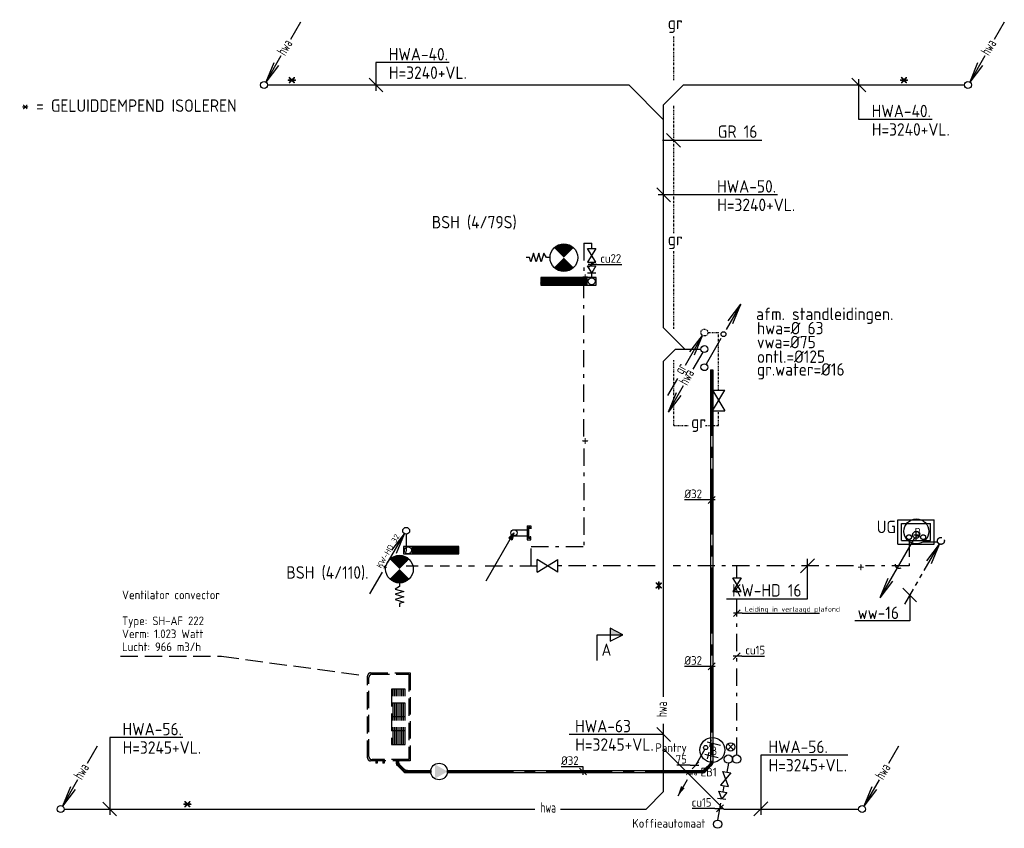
# Model space of a CAD drawing. Header units: millimetres. Extents: x -68037 to 24495, y -2968 to 49692.
# Tile 4 of 6: x -68037 to -53814, y 14433 to 26119. Entities that reach past the tile are written whole.
import ezdxf
from ezdxf.enums import TextEntityAlignment as Align

# ---------------------------------------------------------------- set-up
doc = ezdxf.new("R2010")
doc.units = ezdxf.units.MM
doc.header["$LTSCALE"] = 50
for name, pattern in [('2322105', [47, 40, -7]), ('2322106', [47, 5, -2, 5, -2, 5, -2, 5, -2, 5, -2, 5, -7]), ('2322109', [10, 5, -2, 1, -2]), ('2322110', [10, 5, -1, 1, -1, 1, -1]), ('CENTER2', [28.575, 19.05, -3.175, 3.175, -3.175]), ('KOUDWATERTAP', [1.1, 0.5, -0.25, 0.1, -0.25]), ('KW', [7, 4, -1, 1, -1]), ('WARMWATERTAP', [1.45, 0.5, -0.25, 0.1, -0.25, 0.1, -0.25])]:
    doc.linetypes.add(name, pattern=pattern)
for name, color, linetype in [('50', 3, 'Continuous'), ('51', 6, 'Continuous'), ('51-LEIDING', 3, 'Continuous'), ('52', 3, 'Continuous'), ('54', 3, 'Continuous'), ('60-CV', 3, 'Continuous'), ('Bestaande grijswater', 102, 'KOUDWATERTAP'), ('SCHACHT-SPARING', 7, 'Continuous'), ('SYM-W', 7, 'Continuous'), ('Ventilator convector', 7, 'Continuous'), ('WL521---_D', 112, 'Continuous'), ('WL5232--', 192, 'Continuous'), ('WL524---', 190, 'Continuous'), ('WL524---_D', 192, 'Continuous'), ('WL524---_HARTLIJN', 7, 'Continuous'), ('WL531---', 132, 'Continuous'), ('WL5310--_KW', 2, 'KOUDWATERTAP'), ('WL532---', 12, 'Continuous'), ('WL532---_DBL', 6, 'Continuous'), ('WL532---_KW-LD', 5, 'KW'), ('WL5420--_PERSL', 5, 'Continuous'), ('WL5501--_D', 130, 'Continuous'), ('WL5501--_GKW-A', 4, 'Continuous'), ('WL5501--_HARTLIJN', 7, 'Continuous'), ('WL561---', 10, 'Continuous'), ('WM5232--', 2, 'Continuous'), ('WM524---', 2, 'Continuous'), ('WM531---', 2, 'Continuous'), ('WM561---_AANVOER', 2, 'Continuous')]:
    doc.layers.add(name, color=color, linetype=linetype)
doc.styles.add('BURO-018', font='ISO96.shx', dxfattribs={"height": 90})
doc.styles.add('BURO-025', font='ISO96.shx', dxfattribs={"height": 125})
doc.styles.add('BURO-035', font='ISO96.shx', dxfattribs={"height": 175})
doc.styles.add('ISO', font='ISO.SHX')

# ---------------------------------------------------------------- blocks, each defined once
blk = doc.blocks.new('*X11')
at = {"color": 0}
for p, q in [((29158, 61986), (29262, 62089)), ((29158, 61999), (29248, 62089)), ((29158, 62013), (29235, 62089)), ((29158, 62026), (29222, 62089)), ((29158, 62040), (29208, 62089)), ((29158, 62053), (29195, 62089)), ((29158, 62067), (29181, 62089)), ((29158, 62080), (29168, 62089)), ((29158, 61972), (29268, 62082)), ((29158, 61959), (29268, 62069)), ((29158, 61945), (29268, 62055)), ((29158, 61932), (29268, 62042)), ((29158, 61918), (29268, 62028)), ((29158, 61905), (29268, 62015)), ((29158, 61891), (29268, 62001)), ((29158, 61878), (29268, 61988)), ((29158, 61865), (29268, 61975)), ((29158, 61851), (29268, 61961)), ((29158, 61838), (29268, 61948)), ((29158, 61824), (29268, 61934)), ((29158, 61811), (29268, 61921)), ((29158, 61797), (29268, 61907)), ((29158, 61784), (29268, 61894)), ((29158, 61770), (29268, 61880)), ((29158, 61757), (29268, 61867)), ((29158, 61743), (29268, 61853)), ((29158, 61730), (29268, 61840)), ((29158, 61716), (29268, 61826)), ((29158, 61703), (29268, 61813)), ((29158, 61689), (29268, 61799)), ((29158, 61676), (29268, 61786)), ((29158, 61662), (29268, 61772)), ((29158, 61649), (29268, 61759)), ((29158, 61636), (29268, 61746)), ((29158, 61622), (29268, 61732)), ((29158, 61609), (29268, 61719)), ((29158, 61595), (29268, 61705)), ((29158, 61582), (29268, 61692)), ((29158, 61568), (29268, 61678)), ((29158, 61555), (29268, 61665)), ((29158, 61541), (29268, 61651)), ((29158, 61528), (29268, 61638)), ((29158, 61514), (29268, 61624)), ((29158, 61501), (29268, 61611)), ((29158, 61487), (29268, 61597)), ((29158, 61474), (29268, 61584)), ((29158, 61460), (29268, 61570)), ((29158, 61447), (29268, 61557)), ((29158, 61433), (29268, 61543)), ((29158, 61420), (29268, 61530)), ((29168, 61416), (29268, 61517)), ((29182, 61416), (29268, 61503)), ((29195, 61416), (29268, 61490)), ((29209, 61416), (29268, 61476)), ((29222, 61416), (29268, 61463)), ((29236, 61416), (29268, 61449)), ((29249, 61416), (29268, 61436)), ((29263, 61416), (29268, 61422))]:
    blk.add_line(p, q, dxfattribs=at)
blk = doc.blocks.new('PA')
at = {"layer": 'WL532---_KW-LD', "color": 7, "linetype": 'Continuous'}
blk.add_line((0, 0), (200, 346.4), dxfattribs=at)
at = {"layer": 'WL532---_KW-LD', "color": 7}
for p, q in [((162, 310.6), (200, 346.4)), ((162, 310.6), (188, 295.6)), ((200, 346.4), (170.7, 305.6)), ((200, 346.4), (179.3, 300.6)), ((200, 346.4), (188, 295.6))]:
    blk.add_line(p, q, dxfattribs=at)
blk = doc.blocks.new('3-01')
at = {"layer": 'SYM-W', "color": 2}
for p, q in [((-2.5, 1.5), (-2.5, -1.5)), ((-2.5, 1.5), (2.5, -1.5)), ((2.5, 1.5), (-2.5, -1.5)), ((2.5, 1.5), (2.5, -1.5))]:
    blk.add_line(p, q, dxfattribs=at)
blk = doc.blocks.new('W3-01A')
at = {"layer": 'SYM-W', "linetype": 'Continuous', "xscale": 0.75, "yscale": 0.75, "zscale": 0.75}
blk.add_blockref('3-01', (0, 0), dxfattribs=at)
blk = doc.blocks.new('027')
at = {"layer": '51', "color": 1, "linetype": 'Continuous'}
for p, q in [((5.26, 9.1), (3.14, 5.44)), ((3.42, 6.72), (5.26, 9.1)), ((4.1, 6.32), (5.26, 9.1)), ((2.39, 4.14), (0.25, 0.43))]:
    blk.add_line(p, q, dxfattribs=at)
for centre, radius in [((2.76, 4.77), 0.35), ((0, 0), 0.5)]:
    blk.add_circle(centre, radius, dxfattribs=at)
blk = doc.blocks.new('$MAAT')
at = {"layer": 'SYM-W', "color": 1}
blk.add_line((1, 1), (-1, -1), dxfattribs=at)
blk = doc.blocks.new('114')
at = {"layer": '52', "color": 1, "linetype": 'Continuous'}
for p, q in [((-2.69, -4.65), (-0.25, -0.43)), ((-2.08, -2.82), (-0.25, -0.43)), ((-1.4, -3.22), (-0.25, -0.43)), ((-5.25, -9.09), (-3.44, -5.97))]:
    blk.add_line(p, q, dxfattribs=at)
blk.add_circle((0, 0), 0.5, dxfattribs=at)
at = {"layer": '52', "color": 7, "style": 'ISO', "width": 0.75}
blk.add_text('+', height=1.5, rotation=61.3721, dxfattribs=at).set_placement((-2.75, -5.79))
blk = doc.blocks.new('032')
at = {"layer": '50', "color": 1, "linetype": 'Continuous'}
for p, q in [((-0.25, -0.43), (-1.67, -2.89)), ((-3.06, -5.3), (-5.25, -9.09)), ((-4.1, -6.31), (-5.25, -9.09)), ((-3.42, -6.7), (-5.25, -9.09))]:
    blk.add_line(p, q, dxfattribs=at)
blk.add_circle((0, 0), 0.5, dxfattribs=at)
at = {"layer": '50', "color": 7, "style": 'ISO', "width": 0.7}
blk.add_text('hwa', height=1.5, rotation=61.3721, dxfattribs=at).set_placement((-2.48, -5.35))
blk = doc.blocks.new('033')
at = {"layer": '50', "color": 1, "linetype": 'Continuous'}
for p, q in [((5.25, 9.09), (3.8, 6.58)), ((2.44, 4.22), (0.25, 0.43)), ((1.4, 3.22), (0.25, 0.43)), ((2.08, 2.82), (0.25, 0.43))]:
    blk.add_line(p, q, dxfattribs=at)
blk.add_circle((0, 0), 0.5, dxfattribs=at)
at = {"layer": '50', "color": 7, "style": 'ISO', "width": 0.7}
blk.add_text('hwa', height=1.5, rotation=59.4545, dxfattribs=at).set_placement((3.04, 4.13))
blk = doc.blocks.new('LDV2')
at = {"color": 0, "linetype": 'Continuous'}
for p, q in [((-0.25, -0.43), (-2.5, -4.33)), ((-4.5, -7.79), (-6.75, -11.69))]:
    blk.add_line(p, q, dxfattribs=at)
blk.add_lwpolyline([(-6.75, -11.69, 0, 1, 0), (-5.5, -9.53, 1, 1, 0)], format="xyseb", dxfattribs=at)
blk.add_circle((0, 0), 0.5, dxfattribs=at)
at = {"color": 0, "linetype": 'Continuous', "style": 'BURO-018'}
blk.add_attdef('LD_TEXT1', text='', height=1.8, dxfattribs=at).set_placement((-3.5, -6.06), align=Align.MIDDLE)
blk = doc.blocks.new('*U18', base_point=(-58275, 15344))
at = {"color": 0, "linetype": 'Continuous'}
for p, q in [((-58225, 15394), (-58325, 15294)), ((-58350, 15344), (-58543, 15344)), ((-58350, 15344), (-58225, 15344))]:
    blk.add_line(p, q, dxfattribs=at)
at = {"color": 0, "linetype": 'Continuous', "style": 'BURO-025'}
blk.add_text('75', height=125, dxfattribs=at).set_placement((-58400, 15369), align=Align.RIGHT)
blk = doc.blocks.new('23222202')
at = {"color": 0, "linetype": 'Continuous'}
blk.add_circle((0, 0), 1.5, dxfattribs=at)
at = {"color": 0, "linetype": 'Continuous', "style": 'BURO-018', "flags": 1}
blk.add_attdef('CV_MATCODE', (0, 0), '', height=1.8, dxfattribs=at)
blk = doc.blocks.new('3048301')
at = {"color": 0, "linetype": 'Continuous'}
for p, q in [((-2.5, 1.5), (2.5, -1.5)), ((-2.5, -1.5), (-2.5, 1.5)), ((2.5, 1.5), (-2.5, -1.5)), ((2.5, -1.5), (2.5, 1.5))]:
    blk.add_line(p, q, dxfattribs=at)
at = {"color": 0, "linetype": 'Continuous', "style": 'BURO-018', "flags": 1}
blk.add_attdef('CV_MATCODE', (0, 0), '', height=1.8, dxfattribs=at)
blk = doc.blocks.new('*U25', base_point=(-58029, 17226))
at = {"color": 0, "linetype": 'Continuous'}
for p, q in [((-57979, 17276), (-58079, 17176)), ((-57954, 17226), (-58079, 17226)), ((-57954, 17226), (-57627, 17226))]:
    blk.add_line(p, q, dxfattribs=at)
at = {"color": 0, "linetype": 'Continuous', "style": 'BURO-025'}
blk.add_text('cu15', height=125, dxfattribs=at).set_placement((-57904, 17251))
blk = doc.blocks.new('BOILER')
for p, q in [((0.354, 0.354), (0.354, 0.354, 1)), ((-0.354, -0.354), (-0.354, -0.354, 1))]:
    blk.add_line(p, q)
for centre in [(0, 0), (0, 0, 1)]:
    blk.add_circle(centre, 0.5)
at = {"color": 0, "linetype": 'Continuous', "style": 'BURO-018', "flags": 1}
blk.add_attdef('CV_MATCODE', (0, 0), '', height=1.8, dxfattribs=at)
blk = doc.blocks.new('23222203')
at = {"color": 0, "linetype": 'Continuous'}
for p, q in [((-1.06, -1.06), (1.06, 1.06)), ((-1.06, 1.06), (1.06, -1.06))]:
    blk.add_line(p, q, dxfattribs=at)
blk.add_circle((0, 0), 1.5, dxfattribs=at)
at = {"color": 0, "linetype": 'Continuous', "style": 'BURO-018', "flags": 1}
blk.add_attdef('CV_MATCODE', (0, 0), '', height=1.8, dxfattribs=at)
blk = doc.blocks.new('23222201')
at = {"color": 0, "linetype": 'Continuous'}
for p, q in [((1.25, 3.75), (-1.25, 3.75)), ((0, 0), (0, 5))]:
    blk.add_line(p, q, dxfattribs=at)
at = {"color": 0, "linetype": 'Continuous', "style": 'BURO-018', "flags": 1}
blk.add_attdef('CV_MATCODE', (0, 0), '', height=1.8, dxfattribs=at)
blk = doc.blocks.new('*U28', base_point=(-58237, 14970))
at = {"color": 0, "linetype": 'Continuous'}
for p, q in [((-58312, 14970), (-58639, 14970)), ((-58312, 14970), (-58187, 14970)), ((-58187, 15020), (-58287, 14920))]:
    blk.add_line(p, q, dxfattribs=at)
at = {"color": 0, "linetype": 'Continuous', "style": 'BURO-025'}
blk.add_text('cu15', height=125, dxfattribs=at).set_placement((-58362, 14995), align=Align.RIGHT)
blk = doc.blocks.new('3048311')
at = {"color": 0, "linetype": 'Continuous'}
for p, q in [((-2.5, 1.5), (0, 0)), ((-2.5, -1.5), (-2.5, 1.5)), ((0, 0), (-2.5, -1.5)), ((0, -1.5), (0, 1.5))]:
    blk.add_line(p, q, dxfattribs=at)
at = {"color": 0, "linetype": 'Continuous', "style": 'BURO-018', "flags": 1}
blk.add_attdef('CV_MATCODE', (0, 0), '', height=1.8, dxfattribs=at)
blk = doc.blocks.new('*U39')
at = {"color": 0, "ltscale": 10}
for p, q in [((0, 10.65), (50, 10.65)), ((0, -10.65), (0, 10.65)), ((50, 10.65), (50, -10.65)), ((0, -10.65), (50, -10.65))]:
    blk.add_line(p, q, dxfattribs=at)
at = {"layer": 'WL5501--_HARTLIJN', "linetype": 'CENTER2'}
blk.add_line((0, 0), (50, 0), dxfattribs=at)
at = {"layer": 'WL5501--_D', "color": 2, "linetype": '2322106', "style": 'BURO-025'}
blk.add_attdef('POSNR', text='', height=125, dxfattribs=at).set_placement((0, 0), align=Align.MIDDLE)
blk = doc.blocks.new('*U40')
at = {"color": 0, "ltscale": 10}
for p, q in [((0, 16), (50, 16)), ((0, -16), (0, 16)), ((50, 16), (50, -16)), ((0, -16), (50, -16))]:
    blk.add_line(p, q, dxfattribs=at)
at = {"layer": 'WL524---_HARTLIJN', "linetype": 'CENTER2'}
blk.add_line((0, 0), (50, 0), dxfattribs=at)
at = {"layer": 'WL524---_D', "color": 1, "linetype": '2322106', "style": 'BURO-018'}
blk.add_attdef('POSNR', text='', height=90, dxfattribs=at).set_placement((0, 0), align=Align.MIDDLE)
blk = doc.blocks.new('Block ventilator convector')
at = {"layer": 'Ventilator convector', "linetype": '2322106'}
for p, q in [((-636.5, 0), (636.5, 0)), ((-636.5, -569), (-636.5, 0)), ((636.5, 0), (636.5, -569)), ((-616.5, -20), (616.5, -20)), ((-616.5, -549), (-616.5, -20)), ((-400, -70), (-400, -270)), ((400, -70), (-400, -70)), ((400, -95), (-400, -95)), ((400, -120), (-400, -120)), ((-200, -70), (-200, -270)), ((0, -70), (0, -270)), ((200, -70), (200, -270)), ((400, -270), (400, -70)), ((616.5, -20), (616.5, -549)), ((400, -145), (-400, -145)), ((400, -170), (-400, -170)), ((400, -195), (-400, -195)), ((400, -220), (-400, -220)), ((400, -245), (-400, -245)), ((-400, -270), (400, -270)), ((591.5, -614), (-591.5, -614)), ((571.5, -594), (-571.5, -594))]:
    blk.add_line(p, q, dxfattribs=at)
for centre, start, end in [((-571.5, -549), 180, 270), ((571.5, -549), 270, 0), ((-591.5, -569), 180, 270), ((591.5, -569), 270, 0)]:
    blk.add_arc(centre, 45, start, end, dxfattribs=at)
at = {"layer": 'WL524---_D', "linetype": '2322106'}
blk.add_blockref('*U40', (616.5, -184.5), dxfattribs=at)
at = {"layer": 'WL5501--_D', "linetype": '2322106'}
for p in [(616.5, -384.5), (616.5, -484.5)]:
    blk.add_blockref('*U39', p, dxfattribs=at)
blk = doc.blocks.new('*U52')
at = {"color": 0, "ltscale": 10}
for p, q in [((0, 16), (118, 16)), ((0, -16), (118, -16))]:
    blk.add_line(p, q, dxfattribs=at)
at = {"layer": 'WL524---_HARTLIJN', "linetype": 'CENTER2'}
blk.add_line((0, 0), (140, 0), dxfattribs=at)
at = {"layer": 'WL524---_D', "color": 1, "linetype": '2322106', "style": 'BURO-018'}
blk.add_attdef('POSNR', text='', height=90, dxfattribs=at).set_placement((0, 0), align=Align.MIDDLE)
blk = doc.blocks.new('*U53')
at = {"color": 0, "ltscale": 10}
for p, q in [((-32, 17), (-10, 17)), ((-32, 17), (-32, -17)), ((-10, 17), (-9, 16)), ((-10, 17), (-10, -17)), ((-9, 16), (-5, 18)), ((11, 35), (-5, 19)), ((-5, 19), (-5, 18)), ((19, -5), (-5, 19)), ((35, 11), (11, 35)), ((35, 11), (19, -5)), ((-32, -17), (-10, -17)), ((-10, -17), (-9, -16)), ((19, -5), (18, -5))]:
    blk.add_line(p, q, dxfattribs=at)
blk.add_arc((-9, 22), 38.2, 270, 315, dxfattribs=at)
at = {"layer": 'WL524---_HARTLIJN', "linetype": 'CENTER2'}
blk.add_arc((-9, 22), 22.2, 270, 315, dxfattribs=at)
at = {"layer": 'WL524---_D', "color": 1, "linetype": '2322106', "style": 'BURO-018'}
blk.add_attdef('POSNR', text='', height=90, dxfattribs=at).set_placement((0, 0), align=Align.MIDDLE)
blk = doc.blocks.new('*U54')
at = {"color": 0, "ltscale": 10}
for p, q in [((0, 16), (118, 16)), ((0, -16), (118, -16))]:
    blk.add_line(p, q, dxfattribs=at)
at = {"layer": 'WL524---_HARTLIJN', "linetype": 'CENTER2'}
blk.add_line((0, 0), (140, 0), dxfattribs=at)
at = {"layer": 'WL524---_D', "color": 1, "linetype": '2322106', "style": 'BURO-018'}
blk.add_attdef('POSNR', text='', height=90, dxfattribs=at).set_placement((0, 0), align=Align.MIDDLE)
blk = doc.blocks.new('*U55')
at = {"color": 0, "ltscale": 10}
for p, q in [((0, 16), (5659, 16)), ((0, -16), (0, 16)), ((0, -16), (5659, -16))]:
    blk.add_line(p, q, dxfattribs=at)
at = {"layer": 'WL524---_HARTLIJN', "linetype": 'CENTER2'}
blk.add_line((0, 0), (5681, 0), dxfattribs=at)
at = {"layer": 'WL524---_D', "color": 1, "linetype": '2322106', "style": 'BURO-018'}
blk.add_attdef('POSNR', text='', height=90, dxfattribs=at).set_placement((0, 0), align=Align.MIDDLE)
blk = doc.blocks.new('*U56')
at = {"color": 0, "ltscale": 10}
for p, q in [((-32, 17), (-10, 17)), ((-32, 17), (-32, -17)), ((-10, 17), (-9, 16)), ((-10, 17), (-10, -17)), ((-5, -19), (19, 5)), ((19, 5), (18, 5)), ((35, -11), (19, 5)), ((-32, -17), (-10, -17)), ((-10, -17), (-9, -16)), ((-9, -16), (-5, -18)), ((-5, -19), (-5, -18)), ((11, -35), (-5, -19)), ((11, -35), (35, -11))]:
    blk.add_line(p, q, dxfattribs=at)
blk.add_arc((-9, -22), 38.2, 45, 90, dxfattribs=at)
at = {"layer": 'WL524---_HARTLIJN', "linetype": 'CENTER2'}
blk.add_arc((-9, -22), 22.2, 45, 90, dxfattribs=at)
at = {"layer": 'WL524---_D', "color": 1, "linetype": '2322106', "style": 'BURO-018'}
blk.add_attdef('POSNR', text='', height=90, dxfattribs=at).set_placement((0, 0), align=Align.MIDDLE)
blk = doc.blocks.new('*U57')
at = {"color": 0, "ltscale": 10}
for p, q in [((-32, 17), (-10, 17)), ((-32, 17), (-32, -17)), ((-10, 17), (-9, 16)), ((-10, 17), (-10, -17)), ((-5, -19), (19, 5)), ((19, 5), (18, 5)), ((35, -11), (19, 5)), ((-32, -17), (-10, -17)), ((-10, -17), (-9, -16)), ((-9, -16), (-5, -18)), ((-5, -19), (-5, -18)), ((11, -35), (-5, -19)), ((11, -35), (35, -11))]:
    blk.add_line(p, q, dxfattribs=at)
blk.add_arc((-9, -22), 38.2, 45, 90, dxfattribs=at)
at = {"layer": 'WL524---_HARTLIJN', "linetype": 'CENTER2'}
blk.add_arc((-9, -22), 22.2, 45, 90, dxfattribs=at)
at = {"layer": 'WL524---_D', "color": 1, "linetype": '2322106', "style": 'BURO-018'}
blk.add_attdef('POSNR', text='', height=90, dxfattribs=at).set_placement((0, 0), align=Align.MIDDLE)
blk = doc.blocks.new('*U58')
at = {"layer": 'WM524---', "color": 0, "ltscale": 10}
for p, q in [((50, 0), (-393, 0)), ((-50, -50), (50, 50))]:
    blk.add_line(p, q, dxfattribs=at)
at = {"layer": 'WM524---', "color": 0, "linetype": '2322106', "style": 'BURO-025'}
blk.add_text('%%c32', height=125, dxfattribs=at).set_placement((-393, 25))
blk = doc.blocks.new('*U59')
at = {"layer": 'WM524---', "color": 0, "ltscale": 10}
for p, q in [((0, 70), (-318, 70)), ((50, -50), (-50, 50)), ((0, -50), (0, 70))]:
    blk.add_line(p, q, dxfattribs=at)
at = {"layer": 'WM524---', "color": 0, "linetype": '2322106', "style": 'BURO-025'}
blk.add_text('%%c32', height=125, dxfattribs=at).set_placement((-318, 95))
blk = doc.blocks.new('3048507')
at = {"color": 0, "linetype": 'Continuous'}
blk.add_circle((0, 0), 3, dxfattribs=at)
blk.add_solid([(-1.5, 2.6), (3, 0), (-1.5, -2.6)], dxfattribs=at)
at = {"color": 0, "linetype": 'Continuous', "style": 'BURO-018', "flags": 1}
blk.add_attdef('CV_MATCODE', (0, 0), '', height=1.8, dxfattribs=at)
blk = doc.blocks.new('*U60')
at = {"color": 0, "ltscale": 10}
for p, q in [((0, 16), (3693, 16)), ((0, -16), (0, 16)), ((3693, 16), (3693, -16)), ((0, -16), (3693, -16))]:
    blk.add_line(p, q, dxfattribs=at)
at = {"layer": 'WL524---_HARTLIJN', "linetype": 'CENTER2'}
blk.add_line((0, 0), (3693, 0), dxfattribs=at)
at = {"layer": 'WL524---_D', "color": 1, "linetype": '2322105', "style": 'BURO-018'}
blk.add_attdef('POSNR', text='', height=90, dxfattribs=at).set_placement((0, 0), align=Align.MIDDLE)
blk = doc.blocks.new('*U61')
at = {"color": 0, "ltscale": 10}
for p, q in [((-32, 17), (-10, 17)), ((-32, 17), (-32, -17)), ((-10, 17), (-9, 16)), ((-10, 17), (-10, -17)), ((-9, 16), (-5, 18)), ((11, 35), (-5, 19)), ((-5, 19), (-5, 18)), ((19, -5), (-5, 19)), ((35, 11), (11, 35)), ((35, 11), (19, -5)), ((-32, -17), (-10, -17)), ((-10, -17), (-9, -16)), ((19, -5), (18, -5))]:
    blk.add_line(p, q, dxfattribs=at)
blk.add_arc((-9, 22), 38.2, 270, 315, dxfattribs=at)
at = {"layer": 'WL524---_HARTLIJN', "linetype": 'CENTER2'}
blk.add_arc((-9, 22), 22.2, 270, 315, dxfattribs=at)
at = {"layer": 'WL524---_D', "color": 1, "linetype": '2322105', "style": 'BURO-018'}
blk.add_attdef('POSNR', text='', height=90, dxfattribs=at).set_placement((0, 0), align=Align.MIDDLE)
blk = doc.blocks.new('*U62')
at = {"color": 0, "ltscale": 10}
for p, q in [((0, 16), (361, 16)), ((361, 16), (361, -16)), ((0, -16), (361, -16))]:
    blk.add_line(p, q, dxfattribs=at)
at = {"layer": 'WL524---_HARTLIJN', "linetype": 'CENTER2'}
blk.add_line((0, 0), (361, 0), dxfattribs=at)
at = {"layer": 'WL524---_D', "color": 1, "linetype": '2322105', "style": 'BURO-018'}
blk.add_attdef('POSNR', text='', height=90, dxfattribs=at).set_placement((0, 0), align=Align.MIDDLE)
blk = doc.blocks.new('*U65', base_point=(-59774, 22581))
at = {"color": 0, "linetype": 'Continuous'}
for p, q in [((-59724, 22631), (-59824, 22531)), ((-59699, 22581), (-59824, 22581)), ((-59699, 22581), (-59337, 22581))]:
    blk.add_line(p, q, dxfattribs=at)
at = {"color": 0, "linetype": 'Continuous', "style": 'BURO-025'}
blk.add_text('cu22', height=125, dxfattribs=at).set_placement((-59649, 22606))

msp = doc.modelspace()

# ---------------------------------------------------------------- linework, layer by layer
at = {"layer": '50', "color": 7}
for p, q in [((-61832.884, 25498.21), (-62890.664, 25498.21)), ((-62890.664, 25498.21), (-62890.664, 25089.798)), ((-62990.664, 25275.113), (-62790.664, 25075.113)), ((-56014.656, 25275.113), (-55814.656, 25075.113)), ((-55914.656, 24677.794), (-55914.656, 25260.428)), ((-54856.876, 24677.794), (-55914.656, 24677.794)), ((-58834.775, 23687.808), (-58634.775, 23487.808)), ((-57090.304, 23587.808), (-58814.311, 23587.808)), ((-58734.775, 15787.716), (-60099.462, 15787.716)), ((-58834.775, 15887.716), (-58634.775, 15687.716)), ((-65678.896, 15744.781), (-66736.676, 15744.781)), ((-66736.676, 15744.781), (-66736.676, 14625.931)), ((-57332.467, 15488.906), (-57332.467, 14625.642)), ((-56075.283, 15488.906), (-57332.467, 15488.906)), ((-66836.676, 14811.246), (-66636.676, 14611.246))]:
    msp.add_line(p, q, dxfattribs=at)
at = {"layer": '51', "color": 1, "linetype": 'Continuous'}
for p in [(-55112.727, 18630.542), (-55497.483, 18042.739), (-55429.401, 18003.431)]:
    msp.add_line(p, (-55612.727, 17764.516), dxfattribs=at)
msp.add_circle((-55087.727, 18673.843), 50, dxfattribs=at)
msp.add_arc((-55334.394, 18246.604), 56.667, 178.0724869, 301.9275131, dxfattribs=at)
at = {"layer": '51-LEIDING'}
for p, q in [((-59710.477, 22392.17), (-60510.477, 22392.17)), ((-60510.477, 22392.17), (-60510.477, 22282.17)), ((-59837.557, 22282.17), (-59837.557, 22392.17)), ((-59710.477, 22282.17), (-59710.477, 22392.17)), ((-60510.477, 22282.17), (-59710.477, 22282.17)), ((-61692.419, 18507.138), (-62492.419, 18507.138)), ((-62492.419, 18507.138), (-62492.419, 18397.138)), ((-62365.339, 18507.138), (-62365.339, 18397.138)), ((-61692.419, 18397.138), (-61692.419, 18507.138)), ((-62492.419, 18397.138), (-61692.419, 18397.138))]:
    msp.add_line(p, q, dxfattribs=at)
at = {"layer": '52', "color": 1, "linetype": 'Continuous'}
for p, q in [((-58421, 21126.001), (-58172.851, 21555.807)), ((-58356.177, 21316.892), (-58172.851, 21555.807)), ((-58288.095, 21277.585), (-58172.851, 21555.807)), ((-58672.851, 20689.782), (-58532.03, 20933.692)), ((-54970.046, 18158.651), (-54751.296, 18537.537)), ((-54934.623, 18298.621), (-54751.296, 18537.537)), ((-54866.54, 18259.314), (-54751.296, 18537.537)), ((-55032.546, 18050.397), (-55001.296, 18104.524)), ((-55095.046, 17942.144), (-55063.796, 17996.271)), ((-55251.296, 17671.511), (-55126.296, 17888.018))]:
    msp.add_line(p, q, dxfattribs=at)
at = {"layer": '54', "color": 2, "const_width": 200}
for points in [[(-60105.594, 22751.102, 0.414213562), (-60247.016, 22751.102, 1)], [(-60247.016, 22609.681, 0.414213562), (-60105.594, 22609.681, 1)], [(-62480.201, 18249.151, 0.414213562), (-62621.623, 18249.151, 1)], [(-62621.623, 18107.73, 0.414213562), (-62480.201, 18107.73, 1)]]:
    msp.add_lwpolyline(points, format="xyb", dxfattribs=at)
at = {"layer": '54', "color": 7}
for points in [[(-60376.305, 22680.391), (-60426.305, 22680.391), (-60464.092, 22743.37), (-60501.879, 22617.413), (-60539.666, 22743.37), (-60577.453, 22617.413), (-60615.24, 22743.37), (-60653.027, 22617.413), (-60671.92, 22680.391), (-60721.92, 22680.391)], [(-62550.912, 17978.441), (-62550.912, 17928.441), (-62613.89, 17890.654), (-62487.934, 17852.867), (-62613.89, 17815.08), (-62487.934, 17777.293), (-62613.89, 17739.506), (-62487.934, 17701.719), (-62550.912, 17682.826), (-62550.912, 17632.826)]]:
    msp.add_lwpolyline(points, dxfattribs=at)
at = {"layer": '54', "color": 2}
for centre in [(-60176.305, 22680.391), (-62550.912, 18178.441)]:
    msp.add_circle(centre, 200, dxfattribs=at)
at = {"layer": '60-CV', "color": 7}
for p, q in [((-55177.322, 17799.639), (-55177.322, 17431.295)), ((-55177.322, 17431.295), (-55973.665, 17431.295))]:
    msp.add_line(p, q, dxfattribs=at)
at = {"layer": 'Bestaande grijswater', "linetype": 'KOUDWATERTAP'}
for p, q in [((-58587.326, 25244.251), (-58587.326, 25883.19)), ((-58587.326, 23032.023), (-58587.326, 24874.312)), ((-58587.326, 21650.89), (-58587.326, 22775.72)), ((-58094.008, 21596.893), (-57941.216, 21596.893)), ((-57941.216, 20763.445), (-57941.216, 21596.893)), ((-58587.326, 20255.8), (-58587.326, 21197.402)), ((-57941.216, 20255.8), (-57941.216, 20464.039)), ((-58587.326, 20255.8), (-58374.11, 20255.8)), ((-58129.64, 20255.8), (-57941.216, 20255.8))]:
    msp.add_line(p, q, dxfattribs=at)
msp.add_circle((-58146.089, 21598.042), 50, dxfattribs=at)
at = {"layer": 'SCHACHT-SPARING'}
msp.add_lwpolyline([(-64224.315, 25267.598, 0, 50, 0), (-64317.178, 25149.8, 0, 0, 0), (-64645.708, 24733.053, 0, 0, 0), (-68011.91, 24733.053, 0, 0, 0)], format="xyseb", dxfattribs=at)
at = {"layer": 'SYM-W', "color": 7}
for p, q in [((-58491.962, 24276.318), (-58691.962, 24476.318)), ((-55281.482, 17903.8), (-55081.482, 17703.8)), ((-57229.9, 14813.813), (-57429.9, 14613.813))]:
    msp.add_line(p, q, dxfattribs=at)
at = {"layer": 'SYM-W', "color": 2}
for p, q in [((-55350.227, 18541.343), (-55350.227, 18891.343)), ((-55350.227, 18891.343), (-54825.227, 18891.343)), ((-55297.727, 18593.843), (-55297.727, 18838.843)), ((-55297.727, 18838.843), (-54877.727, 18838.843)), ((-54877.727, 18593.843), (-54877.727, 18838.843)), ((-54825.227, 18541.343), (-54825.227, 18891.343)), ((-55127.727, 18673.843), (-55047.727, 18673.843)), ((-55087.727, 18593.843), (-55087.727, 18713.843)), ((-55350.227, 18541.343), (-54825.227, 18541.343)), ((-55297.727, 18593.843), (-54877.727, 18593.843))]:
    msp.add_line(p, q, dxfattribs=at)
at = {"layer": 'Ventilator convector', "linetype": '2322106'}
for p, q in [((-66578.877, 16919.598), (-65121.415, 16919.598)), ((-65121.415, 16919.598), (-63011.998, 16633.646))]:
    msp.add_line(p, q, dxfattribs=at)
at = {"layer": 'WL521---_D'}
for p, q in [((-64456.795, 25175.113), (-59238.842, 25175.113)), ((-59238.842, 25175.113), (-58734.775, 24671.045)), ((-58446.483, 25175.113), (-58734.775, 24886.821)), ((-58446.483, 25175.113), (-54388.832, 25175.113)), ((-58734.775, 21663.217), (-58734.775, 24886.821)), ((-58427.509, 21355.951), (-58734.775, 21663.217)), ((-58564.086, 21355.951), (-58734.775, 21185.262)), ((-58564.086, 21355.951), (-58196.145, 21355.951)), ((-58734.775, 16331.605), (-58734.775, 21185.262)), ((-58734.775, 14962.416), (-58734.775, 15943.695)), ((-57866.937, 14711.246), (-58734.775, 15579.084)), ((-58985.944, 14711.246), (-58734.775, 14962.416)), ((-67394.309, 14711.246), (-60594.152, 14711.246)), ((-60224.312, 14711.246), (-58985.944, 14711.246)), ((-57866.937, 14711.246), (-55917.809, 14711.246))]:
    msp.add_line(p, q, dxfattribs=at)
at = {"layer": 'WL531---', "linetype": '2322109'}
for p, q in [((-59887.544, 22888.725), (-59887.544, 22463.868)), ((-59887.544, 22888.725), (-59774.384, 22888.725)), ((-59774.384, 22812.235), (-59774.384, 22888.725)), ((-59774.384, 22559.586), (-59774.384, 22612.235)), ((-59774.384, 22388.725), (-59774.384, 22459.586)), ((-59887.544, 20095.054), (-59887.544, 22291.617)), ((-59887.544, 19922.803), (-59887.544, 18505.507)), ((-62454.161, 18682.359), (-62454.161, 18225.447)), ((-60648.904, 18225.447), (-60648.904, 18505.507)), ((-60648.904, 18505.507), (-59887.544, 18505.507)), ((-55190.011, 18607.745), (-55190.011, 18225.447)), ((-62454.161, 18225.447), (-62282.462, 18225.447)), ((-62183.798, 18225.447), (-62069.134, 18225.447)), ((-61961.136, 18225.447), (-61830.473, 18225.447)), ((-61726.475, 18225.447), (-61650.477, 18225.447)), ((-61553.146, 18225.447), (-61466.592, 18225.447)), ((-61311.391, 18225.447), (-60563.086, 18225.447)), ((-58856.901, 18225.447), (-60262.479, 18225.447)), ((-55993.094, 18225.447), (-58596.323, 18225.447)), ((-57677.123, 18053.531), (-57677.123, 18225.447)), ((-55190.011, 18225.447), (-55820.843, 18225.447)), ((-57677.123, 15492.748), (-57677.123, 17853.531)), ((-57819.147, 15244.647), (-57794.632, 15373.287)), ((-57876.638, 14958.808), (-57859.518, 15048.645)), ((-57954.068, 14552.501), (-57895.371, 14860.509))]:
    msp.add_line(p, q, dxfattribs=at)
msp.add_circle((-55190.497, 18639.987), 35, dxfattribs=at)
at = {"layer": 'WL5310--_KW', "color": 7, "linetype": 'Continuous'}
for p, q in [((-56656.662, 17747.878), (-56656.662, 18325.459)), ((-57829.058, 17747.878), (-56656.662, 17747.878))]:
    msp.add_line(p, q, dxfattribs=at)
at = {"layer": 'WL5310--_KW', "color": 1, "linetype": 'Continuous'}
for centre in [(-59774.384, 22338.725), (-62428.511, 18450.582)]:
    msp.add_circle(centre, 50, dxfattribs=at)
at = {"layer": 'WL532---', "linetype": '2322110'}
for p, q in [((-54984.957, 18604.987), (-54984.957, 18571.659)), ((-54984.957, 18571.659), (-54779.713, 18571.659))]:
    msp.add_line(p, q, dxfattribs=at)
for centre, radius in [((-54984.957, 18639.987), 35), ((-54729.822, 18586.348), 50)]:
    msp.add_circle(centre, radius, dxfattribs=at)
at = {"layer": 'WL532---_DBL'}
for p, q in [((-60704.552, 18802.274), (-60704.552, 18603.858)), ((-60704.552, 18802.274), (-60654.733, 18802.274)), ((-60688.983, 18785.933), (-60688.983, 18620.199)), ((-60668.744, 18785.933), (-60688.983, 18785.933)), ((-60668.744, 18759.477), (-60668.744, 18785.933)), ((-60654.733, 18802.274), (-60654.733, 18759.477)), ((-60896.715, 18748.096), (-60704.552, 18748.096)), ((-60896.715, 18658.036), (-60704.552, 18658.036)), ((-60654.733, 18646.655), (-60668.744, 18646.655)), ((-60668.744, 18646.655), (-60668.744, 18620.199)), ((-60654.733, 18603.858), (-60654.733, 18646.655)), ((-60704.552, 18603.858), (-60654.733, 18603.858)), ((-60668.744, 18620.199), (-60688.983, 18620.199))]:
    msp.add_line(p, q, dxfattribs=at)
msp.add_circle((-60896.715, 18703.096), 45, dxfattribs=at)
msp.add_arc((-60892.542, 18680.596), 22.884, 100.5086701, 259.4913299, dxfattribs=at)
at = {"layer": 'WL5501--_GKW-A', "color": 7}
msp.add_line((-58753.267, 24376.318), (-57317.626, 24376.318), dxfattribs=at)
at = {"layer": 'WM531---', "linetype": '2322109'}
for p, q in [((-57627.123, 17591.473), (-57727.123, 17491.473)), ((-57602.123, 17541.473), (-57727.123, 17541.473))]:
    msp.add_line(p, q, dxfattribs=at)
at = {"layer": 'WM531---'}
msp.add_line((-57602.123, 17541.473), (-56484.938, 17541.473), dxfattribs=at)
at = {"layer": 'WM561---_AANVOER', "color": 4}
msp.add_lwpolyline([(-59697.036, 16855.605), (-59697.036, 17230.605), (-59322.036, 17230.605), (-59509.536, 17324.355), (-59509.536, 17136.855), (-59322.036, 17230.605)], dxfattribs=at)
msp.add_solid([(-59322.036, 17230.605), (-59509.536, 17230.605), (-59509.536, 17324.355)], dxfattribs=at)

# ---------------------------------------------------------------- block references
at = {"layer": '51', "color": 3, "linetype": 'WARMWATERTAP', "xscale": 100, "yscale": 100, "zscale": 100}
msp.add_blockref('027', (-58145.562, 21096.802), dxfattribs=at)
at = {"layer": '51-LEIDING', "color": 1}
for p, rotation in [((1578.812, -6876.27), 89.99999999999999), ((-123781.708, 47665.577), 270)]:
    msp.add_blockref('*X11', p, dxfattribs=dict(at, rotation=rotation))
at = {"layer": 'WL521---_D', "xscale": 100, "yscale": 100, "zscale": 100}
for name, p in [('033', (-64506.795, 25175.113)), ('033', (-54338.832, 25175.113)), ('032', (-58146.099, 21358)), ('033', (-67444.309, 14711.246)), ('033', (-55867.809, 14711.246))]:
    msp.add_blockref(name, p, dxfattribs=at)
at = {"layer": 'WL5232--'}
ref = msp.add_blockref('LDV2', (-58126.902, 15599.807), dxfattribs=dict(at, xscale=60, yscale=60, zscale=60))
ref.add_attrib('LD_TEXT1', 'vwa', dxfattribs={"layer": '0', "color": 2, "linetype": 'Continuous', "height": 72, "style": 'BURO-018'}).set_placement((-58336.902, 15236.077), align=Align.MIDDLE)
at = {"layer": 'WL524---', "linetype": '2322106', "rotation": 270}
msp.add_blockref('Block ventilator convector', (-62397.998, 16042.146), dxfattribs=at)
at = {"layer": 'WL524---_D', "linetype": '2322106'}
for name, p, rotation in [('*U55', (-58041.876, 21057.703), 270), ('*U53', (-62582.498, 15366.446), 270), ('*U52', (-62575.427, 15359.375), 315), ('*U54', (-58048.947, 15359.375), 225), ('*U56', (-58041.876, 15366.446), 270), ('*U61', (-62469.361, 15253.309), 315), ('*U57', (-58155.013, 15253.309), 225)]:
    msp.add_blockref(name, p, dxfattribs=dict(at, rotation=rotation))
at = {"layer": 'WL524---_D', "linetype": '2322106', "xscale": 40, "yscale": 40, "zscale": 40}
msp.add_blockref('3048507', (-61978.443, 15253.309), dxfattribs=at)
at = {"layer": 'WL524---_D', "linetype": '2322106'}
for name, p in [('*U62', (-62459.361, 15253.309)), ('*U60', (-61858.443, 15253.309))]:
    msp.add_blockref(name, p, dxfattribs=at)
at = {"layer": 'WL531---', "linetype": '2322109', "xscale": 100, "yscale": 100, "zscale": 100}
msp.add_blockref('114', (-62454.161, 18732.359), dxfattribs=at)
at = {"layer": 'WL531---', "color": 2, "linetype": '2322109', "xscale": 40, "yscale": 40, "zscale": 40}
for name, p, rotation in [('23222201', (-57912.655, 15628.469), 76.33979926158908), ('23222201', (-57947.526, 15450.89), 76.33979926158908), ('3048301', (-57839.372, 15146.637), 260.0390035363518), ('3048311', (-57895.371, 14860.509), 261.3373193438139)]:
    msp.add_blockref(name, p, dxfattribs=dict(at, rotation=rotation))
at = {"layer": 'WL531---', "color": 2, "xscale": 40, "yscale": 40, "zscale": 40}
for p in [(-57801.026, 15432.945), (-57679.9, 15432.812), (-57954.068, 14492.501)]:
    msp.add_blockref('23222202', p, dxfattribs=at)
at = {"layer": 'WL5310--_KW', "color": 7, "linetype": 'Continuous', "xscale": 100, "yscale": 100, "zscale": 100}
msp.add_blockref('$MAAT', (-56656.662, 18225.447), dxfattribs=at)
at = {"layer": 'WL532---', "color": 2, "linetype": '2322109', "xscale": 40, "yscale": 40, "zscale": 40}
msp.add_blockref('23222203', (-57766.785, 15609.698), dxfattribs=at)
at = {"layer": 'WL532---_DBL', "xscale": 2, "yscale": 2, "zscale": 2}
msp.add_blockref('PA', (-61296.715, 18010.276), dxfattribs=at)
at = {"layer": 'WL5420--_PERSL', "linetype": 'Continuous', "yscale": 80, "zscale": 80}
for p, xscale, rotation in [((-57941.216, 20614.362), 80, 90), ((-60412.518, 18225.447), -80, 180)]:
    msp.add_blockref('W3-01A', p, dxfattribs=dict(at, xscale=xscale, rotation=rotation))
at = {"layer": 'WL561---', "color": 2, "xscale": 40, "yscale": 40, "zscale": 40, "rotation": 270}
msp.add_blockref('3048301', (-59774.384, 22712.235), dxfattribs=at)
at = {"layer": 'WL561---', "color": 2, "linetype": '2322110', "xscale": 40, "yscale": 40, "zscale": 40, "rotation": 270}
msp.add_blockref('3048311', (-59774.384, 22459.586), dxfattribs=at)
at = {"layer": 'WL561---', "linetype": '2322109', "xscale": 360, "yscale": 360, "zscale": 360}
for p in [(-55082.883, 18723.608), (-58031.202, 15564.735)]:
    msp.add_blockref('BOILER', p, dxfattribs=at)
at = {"layer": 'WL561---', "color": 2, "linetype": '2322109', "xscale": 40, "yscale": 40, "zscale": 40, "rotation": 270}
msp.add_blockref('3048301', (-57677.123, 17953.531), dxfattribs=at)
at = {"layer": 'WM5232--'}
msp.add_blockref('*U18', (-58274.837, 15343.576), dxfattribs=at)
at = {"layer": 'WM524---', "color": 2, "linetype": '2322106'}
for name, p in [('*U58', (-58041.876, 19178.827)), ('*U58', (-58041.876, 16771.709)), ('*U59', (-59898.213, 15253.309))]:
    msp.add_blockref(name, p, dxfattribs=at)
at = {"layer": 'WM531---', "color": 2, "linetype": '2322110'}
for name, p in [('*U65', (-59774.384, 22580.806)), ('*U28', (-57919.096, 14720.171))]:
    msp.add_blockref(name, p, dxfattribs=at)
at = {"layer": 'WM531---', "linetype": '2322109'}
msp.add_blockref('*U25', (-57679.946, 16920.496), dxfattribs=at)

# ---------------------------------------------------------------- texts
at = {"layer": '50', "color": 7, "style": 'ISO'}
for s, p in [('HWA-40.', (-62706.095, 25529.764)), ('H=3240+VL.', (-62703.713, 25263.148)), ('HWA-40.', (-55730.087, 24709.347)), ('H=3240+VL.', (-55727.706, 24442.731)), ('HWA-50.', (-57963.514, 23619.362)), ('H=3240+VL.', (-57961.133, 23352.746)), ('HWA-56.', (-66552.107, 15776.335)), ('HWA-63', (-60013.987, 15819.269)), ('H=3245+VL.', (-66549.726, 15509.719)), ('H=3245+VL.', (-60011.606, 15552.654)), ('HWA-56.', (-57221.415, 15520.459)), ('H=3245+VL.', (-57219.033, 15253.843))]:
    msp.add_text(s, height=180, dxfattribs=at).set_placement(p)
for s, height, p in [('*', 250, (-64181.624, 25071.988)), ('*', 250, (-55339.151, 25071.988)), ('* = GELUIDDEMPEND ISOLEREN', 180, (-68011.91, 24733.053)), ('*', 250, (-65691.046, 14608.121))]:
    msp.add_text(s, height=height, dxfattribs=at).set_placement(p, align=Align.BOTTOM_LEFT)
msp.add_text('*', height=250, rotation=90, dxfattribs=at).set_placement((-58631.649, 17866.031), align=Align.BOTTOM_LEFT)
at = {"layer": '50', "color": 7, "style": 'ISO', "width": 0.7}
for rotation, p in [(89.4544658, (-58687.509, 16040.385)), (359.4544658, (-60513.264, 14660.318))]:
    msp.add_text('hwa', height=150, rotation=rotation, dxfattribs=at).set_placement(p)
at = {"layer": '52', "color": 7, "style": 'ISO', "width": 0.75}
msp.add_text('gr', height=150, rotation=61.3720881, dxfattribs=at).set_placement((-58459.874, 20981.934))
at = {"layer": '52', "color": 7, "style": 'ISO'}
msp.add_text('UG', height=180, dxfattribs=at).set_placement((-55655.798, 18697.997))
at = {"layer": '60-CV', "color": 7, "style": 'ISO'}
for s, p in [('afm. standleidingen.', (-57400.37, 21777.134)), ('hwa=%%c 63', (-57387.132, 21571.098)), ('vwa=%%c75', (-57387.132, 21369.739)), ('ontl.=%%c125', (-57387.132, 21158.997)), ('gr.water=%%c16', (-57387.132, 20974.679)), ('ww-16', (-55932.513, 17457.714))]:
    msp.add_text(s, height=180, dxfattribs=at).set_placement(p)
at = {"layer": 'SYM-W', "color": 7, "style": 'ISO'}
msp.add_text('KW-HD 32', height=80, rotation=60, dxfattribs=at).set_placement((-62816.928, 18184.187))
at = {"layer": 'Ventilator convector', "linetype": '2322106', "style": 'BURO-025'}
for s, p in [('Ventilator convector', (-66558.724, 17743.647)), ('Type: SH-AF 222', (-66558.724, 17368.647)), ('Verm: 1.023 Watt', (-66558.724, 17181.147)), ('Lucht: 966 m3/h', (-66558.724, 16993.647))]:
    msp.add_text(s, height=125, dxfattribs=at).set_placement(p)
at = {"layer": 'WL5310--_KW', "color": 7, "style": 'ISO'}
for s, p in [('gr', (-58675.643, 25982.22)), ('BSH (4/79S)', (-62084.748, 23102.573)), ('gr', (-58675.643, 22857.545)), ('gr', (-58338.473, 20216.847)), ('BSH (4/110).', (-64185.604, 18039.726)), ('+', (-55940.499, 18135.187))]:
    msp.add_text(s, height=180, dxfattribs=at).set_placement(p)
for p in [(-59797.283, 22344.212), (-59797.283, 19975.398)]:
    msp.add_text('+', height=180, rotation=90, dxfattribs=at).set_placement(p)
at = {"layer": 'WL5310--_KW', "color": 7, "linetype": 'Continuous', "style": 'ISO'}
msp.add_text('KW-HD 16', height=180, dxfattribs=at).set_placement((-57747.179, 17781.679))
at = {"layer": 'WL5501--_GKW-A', "color": 7, "style": 'ISO'}
msp.add_text('GR 16', height=180, dxfattribs=at).set_placement((-57952.542, 24411.084))
at = {"layer": 'WL561---', "linetype": '2322109', "style": 'BURO-025'}
for p in [(-55108.899, 18648.24), (-58057.218, 15489.367)]:
    msp.add_text('B', height=125, dxfattribs=at).set_placement(p)
at = {"layer": 'WM531---', "linetype": '2322109', "style": 'BURO-018'}
msp.add_text('Leiding in verlaagd plafond', height=72, dxfattribs=at).set_placement((-57561.01, 17563.537))
at = {"layer": 'WM531---', "color": 2, "linetype": '2322110', "style": 'BURO-025'}
for s, p in [('Pantry', (-58853.838, 15535.76)), ('EB1', (-58200.286, 15182.724)), ('Koffieautomaat', (-59187.476, 14441.535))]:
    msp.add_text(s, height=125, dxfattribs=at).set_placement(p)
at = {"layer": 'WM561---_AANVOER', "color": 4, "style": 'BURO-035'}
msp.add_text('A', height=175, dxfattribs=at).set_placement((-59561.004, 17013.792), align=Align.MIDDLE)

doc.saveas('drawing.dxf')
